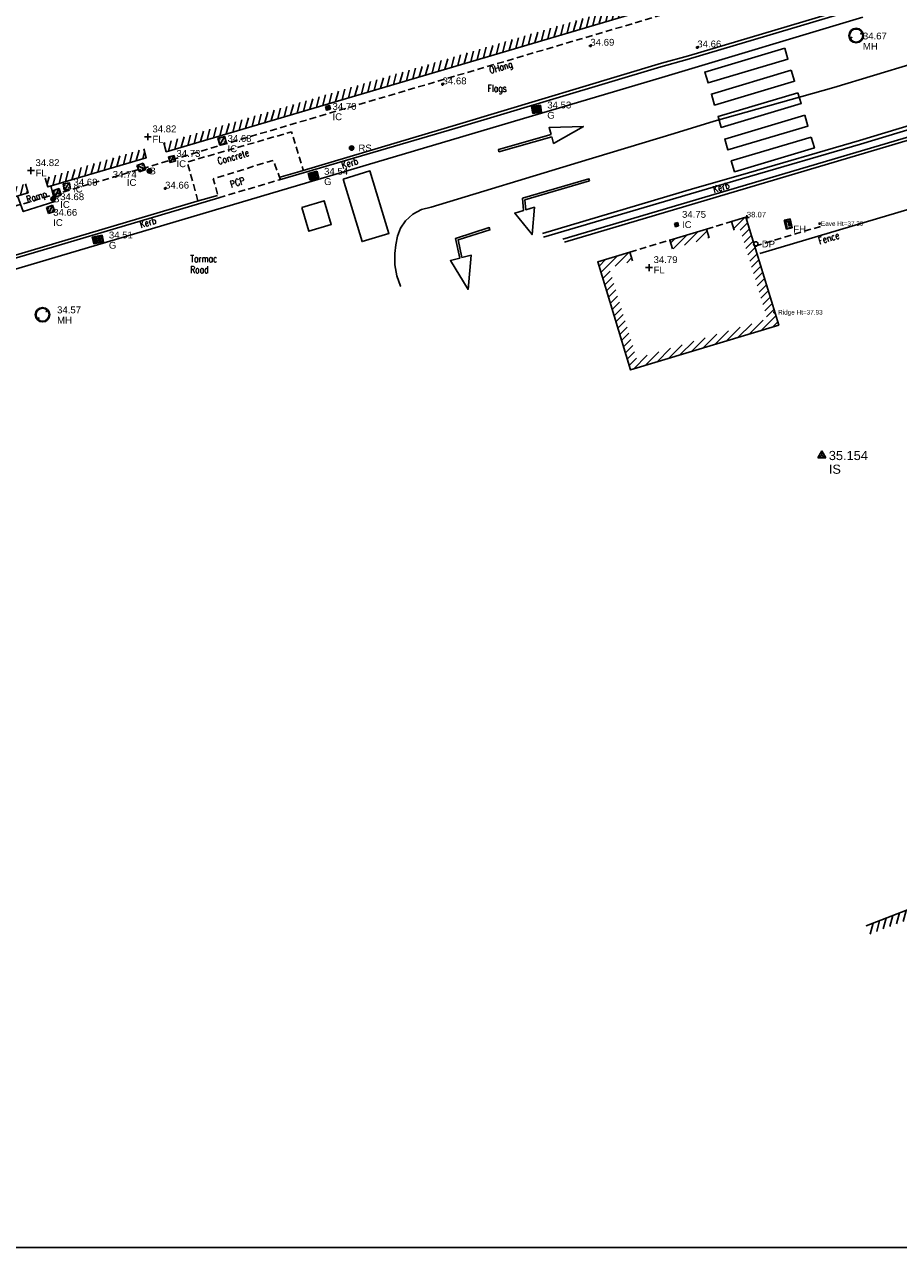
# Model space of a CAD drawing. Extents: x 708194 to 708420, y 776576 to 776889.
# Tile 12 of 31: x 708324 to 708362, y 776576 to 776629. Entities that reach past the tile are written whole.
import ezdxf
from ezdxf.enums import TextEntityAlignment as Align

# ---------------------------------------------------------------- set-up
doc = ezdxf.new("R2010")
doc.units = 0
doc.header["$LTSCALE"] = 0.15
doc.header["$MEASUREMENT"] = 0
doc.linetypes.add('Dashed', pattern=[3, 2, -1])
doc.layers.get('0').update_dxf_attribs({"linetype": 'CONTINUOUS'})
for name, color, linetype in [('Building', 8, 'CONTINUOUS'), ('Building Heights', 6, 'CONTINUOUS'), ('Concrete', 7, 'Dashed'), ('Default', 1, 'CONTINUOUS'), ('Fence', 32, 'CONTINUOUS'), ('Floor Level', 7, 'CONTINUOUS'), ('Gulley', 4, 'CONTINUOUS'), ('IC', 5, 'CONTINUOUS'), ('Invert', 4, 'CONTINUOUS'), ('Kerb', 30, 'CONTINUOUS'), ('Levels', 7, 'CONTINUOUS'), ('Manholes', 7, 'CONTINUOUS'), ('OHang', 6, 'Dashed'), ('Road Markings', 9, 'CONTINUOUS'), ('Sign', 8, 'CONTINUOUS'), ('Street Furniture', 1, 'CONTINUOUS'), ('Survey Stations', 1, 'CONTINUOUS'), ('Text', 2, 'CONTINUOUS'), ('TITLE', 7, 'CONTINUOUS'), ('Top of Kerb Line', 2, 'CONTINUOUS'), ('Valves', 5, 'CONTINUOUS'), ('Verge', 1, 'Dashed')]:
    doc.layers.add(name, color=color, linetype=linetype)
doc.styles.add('Code Annotation', font='arial.ttf')
doc.styles.add('Default', font='arial.ttf')
doc.styles.add('Height Annotation', font='arial.ttf')
doc.styles.get("Standard").update_dxf_attribs({"font": 'ROMANS.SHX', "width": 0.8, "height": 0.3})
doc.styles.add('Station Text', font='arial.ttf')
pattern_1 = [(45, (0, 0), (-0.176776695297, 0.176776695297), [])]
pattern_2 = [(75, (0, 0), (-0.24148145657, 0.064704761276), [])]

# ---------------------------------------------------------------- blocks, each defined once
blk = doc.blocks.new('MHR1')
at = {"color": 7, "linetype": 'Continuous', "flags": 128}
for points in [[(0.081175, 0.003996), (0.068502, 0.003996)], [(0.068502, -0.003996), (0.068502, 0.003996)], [(0.103779, 0.003996), (0.116452, 0.003996)], [(0.116452, 0.003996), (0.116452, -0.003996)], [(0.562184, 0.003996), (0.549511, 0.003996)], [(0.549511, -0.003996), (0.549511, 0.003996)], [(0.584787, 0.003996), (0.59746, 0.003996)], [(0.59746, 0.003996), (0.59746, -0.003996)], [(0.081175, -0.003996), (0.068502, -0.003996)], [(0.103779, -0.003996), (0.116452, -0.003996)], [(0.562184, -0.003996), (0.549511, -0.003996)], [(0.584787, -0.003996), (0.59746, -0.003996)]]:
    blk.add_lwpolyline(points, dxfattribs=at)
at = {"color": 7, "linetype": 'Continuous'}
for radius in [0.332981, 0.299683]:
    blk.add_circle((0.332981, 0), radius, dxfattribs=at)
for centre, start, end in [((0.092477, 0), 19.471221, 160.528779), ((0.573486, 0), 19.471221, 160.528779), ((0.092477, 0), -160.528779, -19.471221), ((0.573486, 0), -160.528779, -19.471221)]:
    blk.add_arc(centre, 0.011987, start, end, dxfattribs=at)
blk = doc.blocks.new('PT_PLUS')
at = {"color": 0, "linetype": 'Continuous', "flags": 128}
for points in [[(-0.5, 0), (0.5, 0)], [(0, -0.5), (0, 0.5)]]:
    blk.add_lwpolyline(points, dxfattribs=at)
blk = doc.blocks.new('PT_DOT')
at = {"color": 0, "xscale": 0.2, "yscale": 0.2, "zscale": 0.2}
blk.add_blockref('PT_PLUS', (0, 0), dxfattribs=at)
blk = doc.blocks.new('PT_STATION')
at = {"color": 0, "linetype": 'Continuous', "flags": 128}
for points in [[(0, 0.5), (-0.433, -0.25)], [(-0.433, -0.25), (0, 0), (0, 0.5)], [(0.433, -0.25), (0, 0.5)], [(0, 0), (0.433, -0.25)], [(-0.433, -0.25), (0.433, -0.25)]]:
    blk.add_lwpolyline(points, dxfattribs=at)
blk = doc.blocks.new('MHS1')
at = {"color": 7, "linetype": 'Continuous', "flags": 128}
for points in [[(0.665963, 0.665963), (0, 0.665963)], [(0, 0.665963), (0, 0)], [(0, 0), (0.665963, 0)], [(0.652643, 0.652643), (0.013319, 0.652643)], [(0.013319, 0.652643), (0.013319, 0.013319)], [(0.013319, 0.013319), (0.652643, 0.013319)], [(0.019979, 0.019979), (0.645984, 0.645984)], [(0.019979, 0.029397), (0.636566, 0.645984)], [(0.645984, 0.645984), (0.019979, 0.645984)], [(0.019979, 0.645984), (0.019979, 0.019979)], [(0.019979, 0.019979), (0.645984, 0.019979)], [(0.029397, 0.019979), (0.645984, 0.636566)], [(0.146713, 0.513599), (0.152363, 0.51925)], [(0.155674, 0.504638), (0.146713, 0.513599)], [(0.161325, 0.510289), (0.152363, 0.51925)], [(0.171657, 0.488655), (0.180618, 0.479694)], [(0.177308, 0.494306), (0.186269, 0.485345)], [(0.186269, 0.485345), (0.180618, 0.479694)], [(0.479694, 0.180618), (0.485345, 0.186269)], [(0.488655, 0.171657), (0.479694, 0.180618)], [(0.494306, 0.177308), (0.485345, 0.186269)], [(0.504638, 0.155674), (0.513599, 0.146713)], [(0.510289, 0.161325), (0.51925, 0.152363)], [(0.51925, 0.152363), (0.513599, 0.146713)], [(0.645984, 0.019979), (0.645984, 0.645984)], [(0.652643, 0.013319), (0.652643, 0.652643)], [(0.665963, 0), (0.665963, 0.665963)]]:
    blk.add_lwpolyline(points, dxfattribs=at)
at = {"color": 7, "linetype": 'Continuous'}
for centre, start, end in [((0.166491, 0.499472), 154.471221, 295.528779), ((0.166491, 0.499472), -25.528779, 115.528779), ((0.499472, 0.166491), 154.471221, 295.528779), ((0.499472, 0.166491), -25.528779, 115.528779)]:
    blk.add_arc(centre, 0.011987, start, end, dxfattribs=at)
blk = doc.blocks.new('PT_CIRCLE')
at = {"color": 0, "linetype": 'Continuous'}
blk.add_circle((0, 0), 0.5, dxfattribs=at)
blk = doc.blocks.new('FH1')
at = {"color": 2, "linetype": 'Continuous', "flags": 128}
for points in [[(0, 0.2), (0.35, 0.2)], [(0, 0.2), (0, 0)], [(0, 0), (0.35, 0)], [(0.015, 0.185), (0.335, 0.185)], [(0.015, 0.185), (0.015, 0.015)], [(0.015, 0.015), (0.335, 0.015)], [(0.151982, 0.159631), (0.072663, 0.159631)], [(0.072663, 0.159631), (0.072663, 0.038958)], [(0.111251, 0.100008), (0.072663, 0.100008)], [(0.192713, 0.159274), (0.192713, 0.039672)], [(0.272724, 0.099754), (0.192713, 0.099754)], [(0.272724, 0.039787), (0.272724, 0.159811)], [(0.335, 0.185), (0.335, 0.015)], [(0.35, 0.2), (0.35, 0)]]:
    blk.add_lwpolyline(points, dxfattribs=at)
blk = doc.blocks.new('GULLY1')
at = {"color": 4, "linetype": 'Continuous', "flags": 128}
for points in [[(0.467377, 0.422146), (0, 0.422146)], [(0, 0.422146), (0, 0)], [(0, 0), (0.467377, 0)], [(0.420528, 0.375297), (0.046848, 0.375297)], [(0.046848, 0.375297), (0.046848, 0.046848)], [(0.046848, 0.046848), (0.420528, 0.046848)], [(0.124528, 0.046848), (0.124528, 0.375297)], [(0.198528, 0.046848), (0.198528, 0.375297)], [(0.272528, 0.046848), (0.272528, 0.375297)], [(0.346528, 0.046848), (0.346528, 0.375297)], [(0.420528, 0.046848), (0.420528, 0.375297)], [(0.467377, 0), (0.467377, 0.422146)]]:
    blk.add_lwpolyline(points, dxfattribs=at)
blk = doc.blocks.new('RS')
at = {"color": 8, "linetype": 'Continuous', "flags": 128}
for points in [[(-0.083713, 0.044426), (-0.083713, -0.044426)], [(-0.073184, -0.060215), (-0.073184, 0.060215)], [(-0.062653, 0.071107), (-0.062654, -0.071107)], [(-0.052123, -0.07915), (-0.052123, 0.07915)], [(-0.041594, 0.085156), (-0.041594, -0.085156)], [(-0.031064, -0.089536), (-0.031064, 0.089536)], [(-0.020533, 0.09252), (-0.020533, -0.09252)], [(-0.010004, -0.09477), (-0.010004, 0.09477)], [(0.000526, 0.09477), (0.000526, -0.09477)], [(0.011056, -0.09477), (0.011056, 0.09477)], [(0.021587, 0.09228), (0.021587, -0.09228)], [(0.032116, -0.089164), (0.032116, 0.089164)], [(0.042646, 0.084634), (0.042646, -0.084634)], [(0.053177, -0.078447), (0.053177, 0.078447)], [(0.063706, 0.070165), (0.063706, -0.070165)], [(0.074236, -0.058912), (0.074236, 0.058912)], [(0.084767, 0.04212), (0.084767, -0.042382)]]:
    blk.add_lwpolyline(points, dxfattribs=at)
at = {"color": 8, "linetype": 'Continuous'}
blk.add_arc((0, 0), 0.094771, 90.318307, 449.681693, dxfattribs=at)
blk = doc.blocks.new('a0-200')
at = {"layer": 'TITLE'}
blk.add_lwpolyline([(0, 0), (0, 156.6), (226.2, 156.6), (226.2, 0), (0, 0)], dxfattribs=at)

msp = doc.modelspace()

# ---------------------------------------------------------------- hatches: boundary and pattern name
at = {"layer": 'Text'}
h = msp.add_hatch(dxfattribs=at)
h.set_pattern_fill('ANSI31', color=256, scale=2, angle=30)
h.set_pattern_definition(pattern_2)
h.paths.add_polyline_path([(708329.778, 776623.949), (708351.861, 776630.503), (708350.538, 776634.952), (708351.679, 776635.291), (708351.793, 776634.908), (708351.035, 776634.683), (708352.358, 776630.233), (708329.891, 776623.566)])
h = msp.add_hatch(dxfattribs=at)
h.set_pattern_fill('ANSI31', color=256, scale=2, angle=30)
h.set_pattern_definition(pattern_2)
h.paths.add_polyline_path([(708324.602, 776622.413), (708324.716, 776622.03), (708329.017, 776623.306), (708328.903, 776623.69)])
h = msp.add_hatch(dxfattribs=at)
h.set_pattern_fill('ANSI31', color=256, scale=2, angle=30)
h.set_pattern_definition(pattern_2)
h.paths.add_polyline_path([(708315.259, 776621.361), (708314.875, 776621.247), (708315.459, 776619.283), (708323.852, 776621.774), (708323.738, 776622.157), (708315.729, 776619.78)])
h = msp.add_hatch(dxfattribs=at)
h.set_pattern_fill('ANSI31', color=256, scale=2)
h.set_pattern_definition(pattern_1)
h.paths.add_polyline_path([(708354.716, 776620.13), (708354.97, 776620.207), (708356.17, 776616.249), (708350.457, 776614.518), (708349.258, 776618.476), (708350.28, 776618.786), (708350.164, 776619.169), (708348.759, 776618.743), (708350.191, 776614.019), (708356.669, 776615.982), (708355.237, 776620.706), (708354.6, 776620.513)])
h = msp.add_hatch(dxfattribs=at)
h.set_pattern_fill('ANSI31', color=256, scale=2)
h.set_pattern_definition(pattern_1)
h.paths.add_polyline_path([(708352.032, 776619.317), (708351.917, 776619.7), (708353.512, 776620.179), (708353.627, 776619.796)])
h = msp.add_hatch(dxfattribs=at)
h.set_pattern_fill('ANSI31', color=256, scale=2, angle=30)
h.set_pattern_definition(pattern_2)
h.paths.add_polyline_path([(708369.827, 776590.315), (708369.454, 776590.17), (708368.586, 776592.402), (708360.64, 776589.329), (708360.496, 776589.702), (708368.814, 776592.919)])

# ---------------------------------------------------------------- linework, layer by layer
at = {"layer": 'Building', "flags": 128}
for points in [[(708329.778, 776623.949), (708329.891, 776623.566), (708352.358, 776630.233), (708351.035, 776634.683), (708351.793, 776634.908), (708351.679, 776635.291)], [(708324.602, 776622.413), (708324.716, 776622.03), (708329.017, 776623.306), (708328.903, 776623.69)], [(708315.259, 776621.361), (708314.875, 776621.247), (708315.459, 776619.283), (708323.852, 776621.774), (708323.738, 776622.157)], [(708354.716, 776620.13), (708354.6, 776620.513), (708355.237, 776620.706), (708356.669, 776615.982), (708350.191, 776614.019), (708348.759, 776618.743), (708350.164, 776619.169), (708350.28, 776618.786)], [(708352.032, 776619.317), (708351.917, 776619.7), (708353.512, 776620.179), (708353.627, 776619.796)], [(708369.827, 776590.315), (708368.814, 776592.919), (708360.496, 776589.702)]]:
    msp.add_lwpolyline(points, dxfattribs=at)
at = {"layer": 'Concrete', "flags": 128}
msp.add_lwpolyline([(708331.277, 776621.421), (708330.808, 776623.116), (708335.373, 776624.438), (708335.881, 776622.778)], dxfattribs=at)
at = {"layer": 'Default', "flags": 128}
msp.add_lwpolyline([(708323.38, 776621.634), (708323.638, 776620.951), (708325.016, 776621.391), (708324.84, 776622.067)], dxfattribs=at)
at = {"layer": 'Fence', "flags": 128}
msp.add_lwpolyline([(708355.85, 776619.114), (708364.428, 776621.666)], dxfattribs=at)
at = {"layer": 'Kerb'}
msp.add_lwpolyline([(708352.665, 776627.603), (708361.647, 776630.282)], dxfattribs=at)
at = {"layer": 'Kerb', "flags": 128}
for points in [[(708351.522, 776627.274), (708352.665, 776627.603)], [(708351.522, 776627.274), (708342.512, 776624.578), (708334.843, 776622.341)], [(708363.142, 776624.448), (708347.227, 776619.743)], [(708332.184, 776621.551), (708315.813, 776616.69)]]:
    msp.add_lwpolyline(points, dxfattribs=at)
at = {"layer": 'OHang', "flags": 128}
for points in [[(708356.297, 776630.952), (708315.306, 776618.826)], [(708355.631, 776619.44), (708358.529, 776620.308)]]:
    msp.add_lwpolyline(points, dxfattribs=at)
at = {"layer": 'Road Markings', "flags": 128}
for points in [[(708340.147, 776617.677), (708340.135, 776617.681), (708339.976, 776618.142), (708339.892, 776618.622), (708339.885, 776619.11), (708339.922, 776619.491), (708339.999, 776619.868), (708340.138, 776620.227), (708340.355, 776620.546), (708340.677, 776620.831), (708341.056, 776621.035), (708341.471, 776621.147), (708347.901, 776623.091), (708352.106, 776624.361), (708353.847, 776624.899), (708359.078, 776626.383), (708364.28, 776627.958), (708366.003, 776628.494), (708372.294, 776630.34), (708379.081, 776632.298), (708379.872, 776632.489), (708379.288, 776635.313)], [(708351.705, 776626.856), (708360.343, 776629.451)], [(708280.684, 776605.89), (708294.381, 776609.854), (708351.705, 776626.856)]]:
    msp.add_lwpolyline(points, dxfattribs=at)
for points in [[(708356.933, 776628.092), (708353.437, 776627.049), (708353.579, 776626.573), (708357.075, 776627.616)], [(708357.221, 776627.129), (708353.725, 776626.086), (708353.867, 776625.61), (708357.363, 776626.652)], [(708357.513, 776626.15), (708354.016, 776625.107), (708354.158, 776624.631), (708357.655, 776625.674)], [(708357.807, 776625.163), (708354.311, 776624.121), (708354.453, 776623.644), (708357.949, 776624.687)], [(708358.092, 776624.207), (708354.596, 776623.164), (708354.738, 776622.688), (708358.234, 776623.731)], [(708337.622, 776622.373), (708338.456, 776619.633), (708339.63, 776619.99), (708338.796, 776622.73)], [(708335.818, 776621.128), (708336.129, 776620.084), (708337.108, 776620.376), (708336.797, 776621.42)]]:
    msp.add_lwpolyline(points, close=True, dxfattribs=at)
at = {"layer": 'Road Markings'}
for points in [[(708346.343, 776619.994), (708353.007, 776621.966), (708355, 776622.547), (708360.202, 776624.055), (708364.777, 776625.439), (708367.065, 776626.152), (708371.709, 776627.494), (708371.756, 776627.33), (708367.114, 776625.988), (708364.827, 776625.276), (708360.251, 776623.891), (708355.048, 776622.383), (708353.055, 776621.802), (708346.391, 776619.83)], [(708346.744, 776624.221), (708344.439, 776623.565), (708344.411, 776623.661), (708346.716, 776624.317)], [(708346.744, 776624.221), (708346.829, 776623.93), (708348.128, 776624.667), (708346.627, 776624.619), (708346.716, 776624.317)]]:
    msp.add_lwpolyline(points, dxfattribs=at)
for points in [[(708348.4, 776622.29), (708345.574, 776621.458), (708345.61, 776621.025), (708345.991, 776621.137), (708345.884, 776619.938), (708345.132, 776620.885), (708345.513, 776620.997), (708345.468, 776621.53), (708348.372, 776622.386)], [(708342.821, 776618.933), (708342.654, 776619.706), (708344.042, 776620.149), (708344.012, 776620.245), (708342.538, 776619.774), (708342.724, 776618.908), (708342.314, 776618.803), (708343.091, 776617.542), (708343.23, 776619.039)]]:
    msp.add_lwpolyline(points, close=True, dxfattribs=at)
at = {"layer": 'Top of Kerb Line', "flags": 128}
for points in [[(708361.496, 776630.382), (708352.724, 776627.757)], [(708351.548, 776627.437), (708342.728, 776624.789), (708335.729, 776622.697), (708334.809, 776622.432)], [(708352.724, 776627.757), (708351.548, 776627.437)], [(708363.217, 776624.336), (708347.298, 776619.603)], [(708332.129, 776621.655), (708331.239, 776621.408), (708316.165, 776616.926)]]:
    msp.add_lwpolyline(points, dxfattribs=at)
at = {"layer": 'Verge'}
for p, q in [((708353.512, 776620.179), (708354.6, 776620.513)), ((708350.164, 776619.169), (708351.917, 776619.7))]:
    msp.add_line(p, q, dxfattribs=at)
at = {"layer": 'Verge', "flags": 128}
for points in [[(708334.881, 776622.342), (708334.567, 776623.189), (708331.939, 776622.387), (708332.176, 776621.578)], [(708332.184, 776621.551), (708334.843, 776622.341)]]:
    msp.add_lwpolyline(points, dxfattribs=at)

# ---------------------------------------------------------------- block references
at = {"layer": 'Building Heights', "xscale": 0.1, "yscale": 0.1, "zscale": 0.1}
for p in [(708358.457, 776620.422), (708356.483, 776616.543)]:
    msp.add_blockref('PT_PLUS', p, dxfattribs=at)
at = {"layer": 'Default', "xscale": 0.0002, "yscale": 0.0002, "zscale": 0.0002}
msp.add_blockref('PT_DOT', (708350.165, 776614.011), dxfattribs=at)
at = {"layer": 'Floor Level', "xscale": 0.3, "yscale": 0.3, "zscale": 0.3}
for p in [(708329.085, 776624.215), (708323.973, 776622.738), (708350.999, 776618.495)]:
    msp.add_blockref('PT_PLUS', p, dxfattribs=at)
at = {"layer": 'Gulley'}
for p, xscale, yscale, rotation in [((708346.25, 776625.61), 0.8372229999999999, 0.741121, 189.01071), ((708336.492, 776622.709), 0.8707940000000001, 0.702096, 194.458218), ((708327.082, 776619.923), 0.9441620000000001, 0.70968, 192.922943)]:
    msp.add_blockref('GULLY1', p, dxfattribs=dict(at, xscale=xscale, yscale=yscale, rotation=rotation))
at = {"layer": 'IC'}
for p, xscale, yscale, zscale, rotation in [((708336.86, 776625.546), 0.253132, 0.253132, 0.253132, 284.778162), ((708332.228, 776623.856), 0.466475, 0.466475, 0.466475, 15.400703), ((708328.608, 776622.966), 0.448596, 0.448596, 0.448596, 290.679503), ((708330.237, 776623.399), 0.382766, 0.382766, 0.382766, 194.308819), ((708325.434, 776621.891), 0.415613, 0.415613, 0.415613, 10.091921), ((708325.009, 776621.568), 0.458711, 0.458711, 0.458711, 18.019769), ((708324.745, 776620.862), 0.425011, 0.425011, 0.425011, 19.075098), ((708352.158, 776620.285), 0.21423, 0.21423, 0.21423, 16.910809)]:
    msp.add_blockref('MHS1', p, dxfattribs=dict(at, xscale=xscale, yscale=yscale, zscale=zscale, rotation=rotation))
at = {"layer": 'Invert', "xscale": 0.2, "yscale": 0.2, "zscale": 0.2}
msp.add_blockref('PT_PLUS', (708355.278, 776620.696), dxfattribs=at)
at = {"layer": 'Levels', "xscale": 0.12, "yscale": 0.12, "zscale": 0.12}
for p in [(708348.435, 776628.204), (708353.111, 776628.131), (708341.974, 776626.515), (708329.84, 776621.954)]:
    msp.add_blockref('PT_PLUS', p, dxfattribs=at)
at = {"layer": 'Manholes'}
for p, xscale, yscale, zscale, rotation in [((708359.761, 776628.528), 0.958648, 0.958648, 0.958648, 21.984729), ((708324.716, 776616.648), 0.948368, 0.948368, 0.948368, 222.0479)]:
    msp.add_blockref('MHR1', p, dxfattribs=dict(at, xscale=xscale, yscale=yscale, zscale=zscale, rotation=rotation))
at = {"layer": 'Sign'}
msp.add_blockref('RS', (708337.993, 776623.729), dxfattribs=at)
at = {"layer": 'Street Furniture'}
for p in [(708329.157, 776622.725), (708324.944, 776621.503)]:
    msp.add_blockref('RS', p, dxfattribs=at)
at = {"layer": 'Street Furniture', "xscale": 0.2, "yscale": 0.2, "zscale": 0.2}
msp.add_blockref('PT_CIRCLE', (708355.669, 776619.53), dxfattribs=at)
at = {"layer": 'Survey Stations', "xscale": 0.4, "yscale": 0.4, "zscale": 0.4}
msp.add_blockref('PT_STATION', (708358.561, 776610.277), dxfattribs=at)
at = {"layer": 'Text'}
msp.add_blockref('a0-200', (708194.236, 776575.626), dxfattribs=at)
at = {"layer": 'Valves', "xscale": 0.737654, "yscale": 2.015868, "rotation": 12.898751}
msp.add_blockref('FH1', (708357.004, 776620.18), dxfattribs=at)

# ---------------------------------------------------------------- texts
at = {"layer": 'Building Heights', "style": 'Height Annotation'}
for s, p in [('Eave Ht=37.30', (708358.517, 776620.422)), ('Ridge Ht=37.93', (708356.643, 776616.543))]:
    msp.add_text(s, height=0.2, dxfattribs=at).set_placement(p, align=Align.MIDDLE_LEFT)
at = {"layer": 'Floor Level', "style": 'Default'}
for s, p in [('34.82', (708329.285, 776624.415)), ('FL', (708329.285, 776623.965)), ('34.82', (708324.173, 776622.938)), ('FL', (708324.173, 776622.488)), ('34.79', (708351.199, 776618.695)), ('FL', (708351.199, 776618.245))]:
    msp.add_text(s, height=0.3, dxfattribs=at).set_placement(p)
at = {"layer": 'Gulley', "style": 'Default'}
for s, p in [('34.53', (708346.55, 776625.61)), ('G', (708346.55, 776625.16)), ('34.54', (708336.792, 776622.709)), ('G', (708336.792, 776622.259)), ('34.51', (708327.382, 776619.923)), ('G', (708327.382, 776619.473))]:
    msp.add_text(s, height=0.3, dxfattribs=at).set_placement(p, align=Align.MIDDLE_LEFT)
at = {"layer": 'IC', "style": 'Default'}
for s, p in [('34.70', (708337.16, 776625.546)), ('IC', (708337.16, 776625.096)), ('34.68', (708332.571, 776624.148)), ('34.73', (708330.336, 776623.491)), ('IC', (708332.571, 776623.698)), ('IC', (708330.336, 776623.041)), ('34.74', (708327.55, 776622.576)), ('34.68', (708325.834, 776622.235)), ('IC', (708325.813, 776621.933)), ('IC', (708328.166, 776622.219)), ('34.68', (708325.251, 776621.598)), ('34.66', (708324.947, 776620.915)), ('IC', (708325.253, 776621.256)), ('34.75', (708352.443, 776620.826)), ('IC', (708324.947, 776620.465)), ('IC', (708352.443, 776620.376))]:
    msp.add_text(s, height=0.3, dxfattribs=at).set_placement(p, align=Align.MIDDLE_LEFT)
at = {"layer": 'Invert', "style": 'Code Annotation'}
msp.add_text('38.07', height=0.24, dxfattribs=at).set_placement((708355.278, 776620.696))
at = {"layer": 'Levels', "style": 'Default'}
for s, p in [('34.69', (708348.435, 776628.204)), ('34.66', (708353.111, 776628.131)), ('34.68', (708341.974, 776626.515)), ('34.66', (708329.84, 776621.954))]:
    msp.add_text(s, height=0.3, dxfattribs=at).set_placement(p)
at = {"layer": 'Manholes', "style": 'Default'}
for s, p in [('34.67', (708360.35, 776628.629)), ('MH', (708360.35, 776628.179)), ('34.57', (708325.116, 776616.648)), ('MH', (708325.116, 776616.198))]:
    msp.add_text(s, height=0.3, dxfattribs=at).set_placement(p, align=Align.MIDDLE_LEFT)
at = {"layer": 'Sign', "style": 'Default'}
msp.add_text('RS', height=0.3, dxfattribs=at).set_placement((708338.293, 776623.729), align=Align.MIDDLE_LEFT)
at = {"layer": 'Street Furniture', "style": 'Default'}
for s, p in [('B', (708329.157, 776622.725)), ('B', (708324.944, 776621.503)), ('DP', (708355.929, 776619.53))]:
    msp.add_text(s, height=0.3, dxfattribs=at).set_placement(p, align=Align.MIDDLE_LEFT)
at = {"layer": 'Survey Stations', "style": 'Station Text'}
for s, p in [('35.154', (708358.861, 776610.277)), ('IS', (708358.861, 776609.677))]:
    msp.add_text(s, height=0.4, dxfattribs=at).set_placement(p, align=Align.MIDDLE_LEFT)
at = {"layer": 'Text', "width": 0.8}
for s, rotation, p in [('OHang', 16.4793, (708344.061, 776626.978)), ('Concrete ', 16.1507, (708332.177, 776623.001)), ('Kerb', 16.2616, (708337.605, 776622.826)), ('PCP ', 16.5469, (708332.731, 776621.988)), ('Kerb', 16.4694, (708353.844, 776621.762)), ('Ramp ', 17.7085, (708323.829, 776621.324)), ('Kerb', 16.5376, (708328.777, 776620.224)), ('Fence', 16.567, (708358.455, 776619.515))]:
    msp.add_text(s, height=0.3, rotation=rotation, dxfattribs=at).set_placement(p)
for s, p in [('Flags ', (708343.942, 776626.188)), ('Tarmac ', (708330.939, 776618.739)), ('Road ', (708330.939, 776618.253))]:
    msp.add_text(s, height=0.3, dxfattribs=at).set_placement(p)
at = {"layer": 'Valves', "style": 'Default'}
msp.add_text('FH', height=0.3, dxfattribs=at).set_placement((708357.304, 776620.18), align=Align.MIDDLE_LEFT)

doc.saveas('drawing.dxf')
